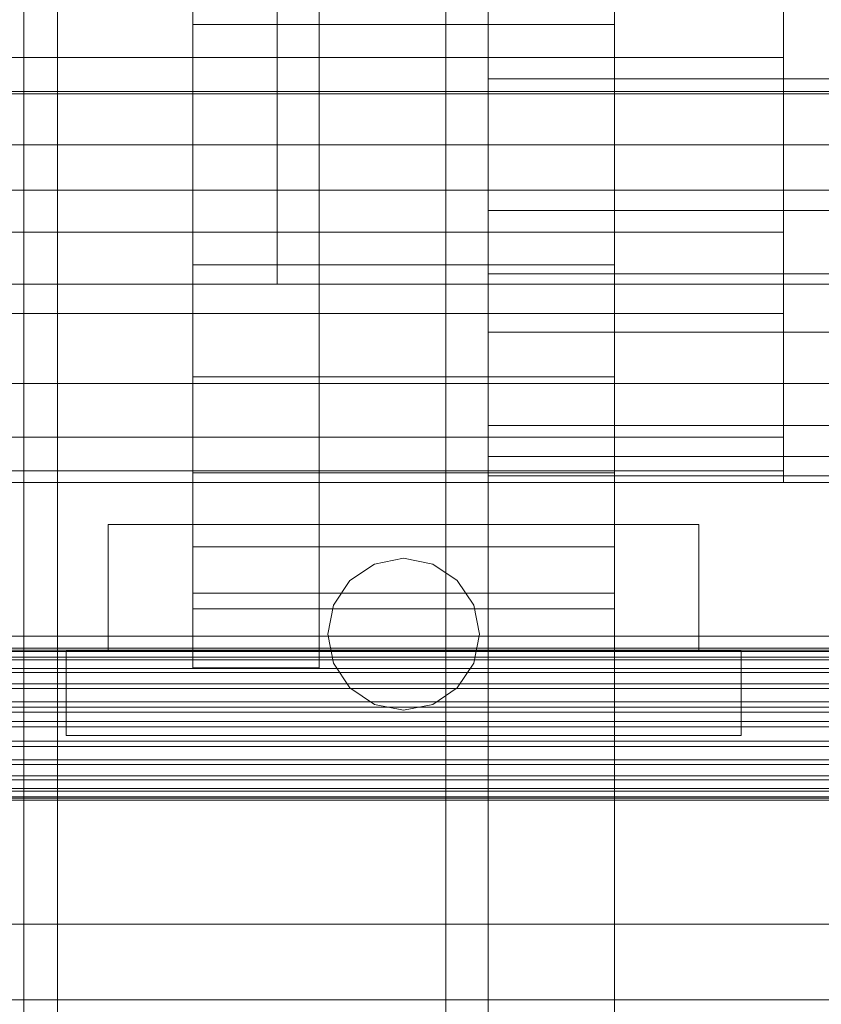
# Model space of a CAD drawing. Header units: millimetres. Extents: x -1970 to 61924, y -58230 to 6847.
# Tile 226 of 256: x 1270 to 1364, y -34735 to -34619. Entities that reach past the tile are written whole.
import ezdxf

# ---------------------------------------------------------------- set-up
doc = ezdxf.new("R2010")
doc.units = ezdxf.units.MM
for name, color, linetype, lineweight in [('COTAS_P', 1, 'Continuous', 0), ('frontal_C03', 7, 'Continuous', 0), ('frontal_secador', 7, 'Continuous', 0)]:
    doc.layers.add(name, color=color, linetype=linetype, lineweight=lineweight)
doc.dimstyles.new('R19_100', dxfattribs={"dimtxt": 250, "dimasz": 150, "dimexe": 150, "dimexo": 80, "dimgap": 100, "dimtad": 1, "dimtih": 1, "dimtoh": 1, "dimdsep": 46, "dimcen": 0.09, "dimadec": 0, "dimazin": 0, "dimtfac": 1, "dimtdec": 4, "dimtofl": 0, "dimtmove": 0, "dimatfit": 3, "dimfxl": 1, "dimtolj": 1, "dimtzin": 0, "dimarcsym": 0})

# ---------------------------------------------------------------- blocks, each defined once
blk = doc.blocks.new('DIM_R26_43')
at = {"layer": 'COTAS_P'}
for p, q in [((-1750, -34600), (-1600, -34555)), ((2600, -34600), (2450, -34555)), ((-1750, -35500), (-1750, -34600)), ((-1750, -34600), (2600, -34600)), ((-1750, -34600), (-1600, -34645)), ((2600, -34600), (2450, -34645)), ((2600, -35500), (2600, -34600))]:
    blk.add_line(p, q, dxfattribs=at)
blk.add_text('4350 P', height=250, dxfattribs=at).set_placement((425, -34500))

msp = doc.modelspace()

# ---------------------------------------------------------------- linework, layer by layer
at = {"layer": 'frontal_C03'}
for p, q in [((1270, -32314.944), (1270, -34875.113)), ((1274, -34875.113), (1274, -32314.944)), ((1270, -32318.841), (1270, -34879.011)), ((1270, -35001.792), (1270, -32441.623)), ((1274, -32441.623), (1274, -35001.792)), ((1500, -34627.188), (-1500, -34627.188)), ((1500, -34627.473), (-1500, -34627.473)), ((-1500, -34638.882), (1500, -34638.882)), ((-1500, -34691.736), (1500, -34691.736)), ((-1500, -34693.159), (1500, -34693.159)), ((-1500, -34693.384), (1500, -34693.384)), ((-1500, -34693.548), (1500, -34693.548)), ((-1500, -34694.206), (1500, -34694.206)), ((-1500, -34694.523), (1500, -34694.523)), ((-1500, -34695.569), (1500, -34695.569)), ((-1500, -34696.018), (1500, -34696.018)), ((-1500, -34697.382), (1500, -34697.382)), ((-1500, -34697.932), (1500, -34697.932)), ((-1500, -34699.519), (1500, -34699.519)), ((1500, -34700.133), (-1500, -34700.133)), ((1500, -34700.719), (-1500, -34700.719)), ((-1500, -34701.836), (1500, -34701.836)), ((-1500, -34702.471), (1500, -34702.471)), ((-1500, -34704.175), (1500, -34704.175)), ((-1500, -34704.789), (1500, -34704.789)), ((-1500, -34706.376), (1500, -34706.376)), ((-1500, -34706.926), (1500, -34706.926)), ((-1500, -34708.289), (1500, -34708.289)), ((-1500, -34708.738), (1500, -34708.738)), ((-1500, -34709.784), (1500, -34709.784)), ((-1500, -34710.102), (1500, -34710.102)), ((-1500, -34710.76), (1500, -34710.76)), ((-1500, -34710.924), (1500, -34710.924)), ((-1500, -34711.148), (1500, -34711.148)), ((1500, -34725.842), (-1500, -34725.842)), ((-1500, -34734.825), (1500, -34734.825))]:
    msp.add_line(p, q, dxfattribs=at)
at = {"layer": 'frontal_secador'}
for p, q in [((1340, -36000), (1340, -33000)), ((1270, -35980), (1270, -33075)), ((1320, -35980), (1320, -33075)), ((1325, -36000), (1325, -33075)), ((1325, -35980), (1325, -33075)), ((1320, -35200), (1320, -34550)), ((1325, -35200), (1325, -34550)), ((1290, -34619.265), (1290, -34606)), ((1340, -34619.265), (1340, -34606)), ((1290, -34695.5), (1290, -34609.5)), ((1300, -34650), (1300, -34610)), ((1305, -34695.5), (1305, -34609.5)), ((1340, -34650), (1340, -34610)), ((1360, -34623.147), (1360, -34613.5)), ((1325, -34625.696), (1325, -34618.193)), ((1290, -34633.5), (1290, -34619.265)), ((1340, -34619.265), (1290, -34619.265)), ((1340, -34633.5), (1340, -34619.265)), ((1360, -34623.147), (-1360, -34623.147)), ((1360, -34633.5), (1360, -34623.147)), ((1325, -34633.5), (1325, -34625.696)), ((1430, -34625.696), (1325, -34625.696)), ((-1360, -34633.5), (1360, -34633.5)), ((1290, -34633.5), (1290, -34647.735)), ((1290, -34633.5), (1340, -34633.5)), ((1325, -34633.5), (1325, -34641.304)), ((1325, -34633.5), (1430, -34633.5)), ((1340, -34647.735), (1340, -34633.5)), ((1360, -34643.853), (1360, -34633.5)), ((1325, -34641.304), (1325, -34648.807)), ((1430, -34641.304), (1325, -34641.304)), ((1360, -34643.853), (-1360, -34643.853)), ((1360, -34643.853), (1360, -34653.5)), ((1290, -34647.735), (1290, -34661)), ((1340, -34647.735), (1290, -34647.735)), ((1340, -34647.735), (1340, -34661)), ((1325, -34648.807), (1325, -34655.723)), ((1430, -34648.807), (1325, -34648.807)), ((-1400, -34650), (1400, -34650)), ((1250, -34650), (1400, -34650)), ((1300, -34650), (1340, -34650)), ((1360, -34653.5), (-1360, -34653.5)), ((1360, -34653.5), (1360, -34661.784)), ((1325, -34655.723), (1325, -34661.784)), ((1430, -34655.723), (1325, -34655.723)), ((1290, -34661), (1290, -34672.391)), ((1340, -34661), (1290, -34661)), ((1340, -34661), (1340, -34672.391)), ((1360, -34661.784), (-1360, -34661.784)), ((1325, -34661.784), (1325, -34666.759)), ((1430, -34661.784), (1325, -34661.784)), ((1360, -34661.784), (1360, -34668.141)), ((1325, -34666.759), (1325, -34670.455)), ((1430, -34666.759), (1325, -34666.759)), ((1360, -34668.141), (-1360, -34668.141)), ((1360, -34668.141), (1360, -34672.137)), ((1325, -34670.455), (1325, -34672.731)), ((1430, -34670.455), (1325, -34670.455)), ((1360, -34672.137), (-1360, -34672.137)), ((1290, -34672.391), (1290, -34681.131)), ((1340, -34672.391), (1290, -34672.391)), ((1325, -34672.731), (1325, -34673.5)), ((1430, -34672.731), (1325, -34672.731)), ((1340, -34672.391), (1340, -34681.131)), ((1360, -34672.137), (1360, -34673.5)), ((1360, -34673.5), (-1360, -34673.5)), ((1430, -34673.5), (1325, -34673.5)), ((1280, -34678.5), (1350, -34678.5)), ((1280, -34693.5), (1280, -34678.5)), ((1350, -34693.5), (1350, -34678.5)), ((1290, -34681.131), (1290, -34686.626)), ((1340, -34681.131), (1290, -34681.131)), ((1340, -34681.131), (1340, -34686.626)), ((1311.556, -34683.185), (1315, -34682.5)), ((1315, -34682.5), (1318.444, -34683.185)), ((1308.636, -34685.136), (1311.556, -34683.185)), ((1318.444, -34683.185), (1321.364, -34685.136)), ((1306.685, -34688.056), (1308.636, -34685.136)), ((1321.364, -34685.136), (1323.315, -34688.056)), ((1290, -34686.626), (1290, -34688.5)), ((1340, -34686.626), (1290, -34686.626)), ((1340, -34686.626), (1340, -34688.5)), ((1306, -34691.5), (1306.685, -34688.056)), ((1323.315, -34688.056), (1324, -34691.5)), ((1340, -34688.5), (1290, -34688.5)), ((1306.685, -34694.944), (1306, -34691.5)), ((1324, -34691.5), (1323.315, -34694.944)), ((1275, -34693.5), (1355, -34693.5)), ((1275, -34703.5), (1275, -34693.5)), ((1280, -34693.5), (1350, -34693.5)), ((1355, -34703.5), (1355, -34693.5)), ((1308.636, -34697.864), (1306.685, -34694.944)), ((1323.315, -34694.944), (1321.364, -34697.864)), ((1290, -34695.5), (1305, -34695.5)), ((1311.556, -34699.815), (1308.636, -34697.864)), ((1321.364, -34697.864), (1318.444, -34699.815)), ((1315, -34700.5), (1311.556, -34699.815)), ((1318.444, -34699.815), (1315, -34700.5)), ((1275, -34703.5), (1355, -34703.5))]:
    msp.add_line(p, q, dxfattribs=at)

# ---------------------------------------------------------------- dimensions: what is measured, and where the dimension line sits
at = {"layer": 'COTAS_P'}
dim = msp.add_aligned_dim(p1=(-1750, -35500), p2=(2600, -35500), distance=900, text='<> P', dimstyle='R19_100', dxfattribs=at)
dim.commit()
dim.dimension.update_dxf_attribs({"geometry": 'DIM_R26_43', "text_midpoint": (425, -34600)})

doc.saveas('drawing.dxf')
